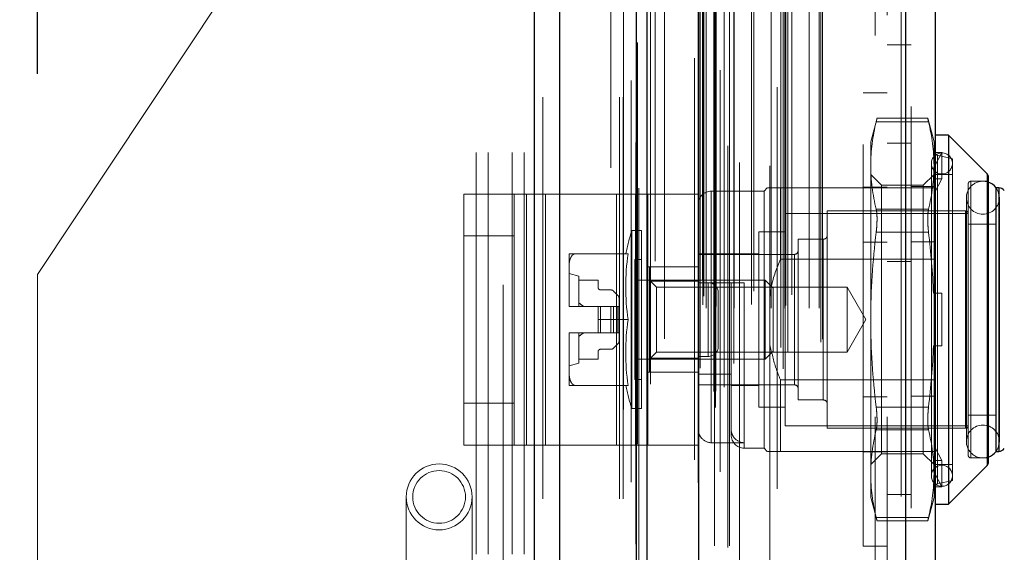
# Model space of a CAD drawing. Header units: inches. Extents: x 0.2 to 10.8, y 0.2 to 8.2.
# Tile 33 of 112: x 1.84 to 2.086, y 4.756 to 4.889. Entities that reach past the tile are written whole.
import ezdxf

# ---------------------------------------------------------------- set-up
doc = ezdxf.new("R2010")
doc.units = ezdxf.units.IN
doc.header["$MEASUREMENT"] = 0
doc.linetypes.add('HIDDEN', pattern=[0.07500000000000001, 0.05, -0.025])
doc.layers.add('DIMENSIONS', color=140, linetype='Continuous')
doc.styles.add('SLDTEXTSTYLE0', font='TXT', dxfattribs={"width": 0.7})
doc.dimstyles.new('SLDDIMSTYLE1', dxfattribs={"dimtxt": 0.0849609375, "dimasz": 0.13, "dimexe": 0, "dimexo": 0.0625, "dimgap": 0.021240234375, "dimtad": 0, "dimtih": 1, "dimtoh": 1, "dimlfac": 12, "dimrnd": 1e-09, "dimzin": 12, "dimdsep": 46, "dimtxsty": 'SLDTEXTSTYLE0', "dimsah": 1, "dimcen": 0.09, "dimadec": 0, "dimazin": 3, "dimtfac": 1, "dimtmove": 0, "dimatfit": 0, "dimfxl": 0, "dimfrac": 2, "dimtolj": 1, "dimtzin": 12, "dimarcsym": 0})

# ---------------------------------------------------------------- blocks, each defined once
blk = doc.blocks.new('_D_7')
at = {"layer": 'DIMENSIONS'}
for p, q in [((1.844839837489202, 4.875589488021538), (1.844839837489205, 5.644236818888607)), ((1.99667317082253, 5.15516240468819), (1.996673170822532, 5.644236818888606)), ((1.013350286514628, 5.519236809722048), (0.9848201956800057, 5.519236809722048)), ((0.9848201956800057, 5.519236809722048), (0.9848201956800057, 5.384205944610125)), ((1.265819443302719, 5.519236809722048), (1.294349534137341, 5.519236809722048)), ((1.294349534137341, 5.519236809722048), (1.294349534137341, 5.384205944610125)), ((1.844839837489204, 5.519236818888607), (1.380952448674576, 5.519236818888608)), ((1.996673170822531, 5.519236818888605), (2.246673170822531, 5.519236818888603)), ((0.9848201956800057, 5.384205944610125), (1.013350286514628, 5.384205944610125)), ((1.294349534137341, 5.384205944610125), (1.265819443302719, 5.384205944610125))]:
    blk.add_line(p, q, dxfattribs=at)
for points in [[(1.844839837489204, 5.519236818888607), (1.714839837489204, 5.539236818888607), (1.714839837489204, 5.499236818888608)], [(1.996673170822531, 5.519236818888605), (2.126673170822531, 5.499236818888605), (2.126673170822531, 5.539236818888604)]]:
    blk.add_solid(points, dxfattribs=at)
at = {"layer": 'DIMENSIONS', "char_height": 0.08333333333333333, "attachment_point": 1, "style": 'SLDTEXTSTYLE0'}
for s, insert in [('1.82', (1.013350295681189, 5.645679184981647)), ('46.3', (1.013350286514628, 5.491628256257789))]:
    blk.add_mtext(s, dxfattribs=dict(at, insert=insert))

msp = doc.modelspace()

# ---------------------------------------------------------------- linework, layer by layer
at = {"color": 7, "linetype": 'Continuous', "lineweight": 25}
for p, q in [((1.968597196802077, 3.169745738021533), (1.968597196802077, 5.115575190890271)), ((1.974961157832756, 3.169745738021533), (1.974961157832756, 5.114394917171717)), ((1.994037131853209, 3.169745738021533), (1.994037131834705, 5.105421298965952)), ((1.99667317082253, 3.169745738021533), (1.99667317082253, 5.105162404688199)), ((2.00947621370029, 5.079458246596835), (2.00947621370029, 3.19585015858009)), ((2.06099715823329, 5.070373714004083), (2.060997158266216, 3.204934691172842)), ((2.068434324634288, 5.067428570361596), (2.068434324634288, 3.207879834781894)), ((2.071715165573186, 4.860324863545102), (2.068434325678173, 4.860324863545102)), ((2.081365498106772, 4.850674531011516), (2.071715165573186, 4.860324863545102)), ((2.071715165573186, 4.860324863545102), (2.071715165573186, 4.768461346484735)), ((2.081365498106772, 4.850674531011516), (2.081365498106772, 4.778111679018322)), ((2.081557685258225, 4.850210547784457), (2.081557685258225, 4.778575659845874)), ((2.083526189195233, 4.84720150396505), (2.083526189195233, 4.781584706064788)), ((2.084266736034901, 4.84720150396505), (2.083555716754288, 4.84720150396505)), ((2.084266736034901, 4.84720150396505), (2.084266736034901, 4.781584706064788)), ((2.083555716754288, 4.781584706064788), (2.084266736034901, 4.781584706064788)), ((2.071715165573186, 4.768461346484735), (2.081365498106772, 4.778111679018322)), ((2.068434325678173, 4.768461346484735), (2.071715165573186, 4.768461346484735))]:
    msp.add_line(p, q, dxfattribs=at)
at = {"color": 7, "linetype": 'HIDDEN', "lineweight": 18}
for p, q in [((1.968597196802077, 5.115575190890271), (1.968597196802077, 3.169745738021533)), ((1.968597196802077, 5.115575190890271), (1.968597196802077, 3.169745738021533)), ((1.968597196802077, 3.169745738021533), (1.968597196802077, 5.115575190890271)), ((1.970718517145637, 3.169745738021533), (1.970718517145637, 5.114394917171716)), ((1.970718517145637, 3.169745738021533), (1.970718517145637, 5.114394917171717)), ((1.974961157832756, 3.169745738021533), (1.974961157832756, 5.114394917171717)), ((1.989794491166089, 3.169745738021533), (1.989794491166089, 5.105421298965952)), ((1.989794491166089, 3.169745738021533), (1.989794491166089, 5.105421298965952)), ((1.99067317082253, 3.169745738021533), (1.99067317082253, 5.105162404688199)), ((1.994037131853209, 3.169745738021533), (1.994037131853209, 5.105421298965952)), ((1.994291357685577, 3.183379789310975), (1.994291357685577, 5.091928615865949)), ((2.013701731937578, 3.192516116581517), (2.013701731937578, 5.082792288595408)), ((2.013701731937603, 3.192516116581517), (2.013701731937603, 5.082792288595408)), ((2.008434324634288, 5.079458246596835), (2.008434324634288, 3.19585015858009)), ((2.013276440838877, 3.196520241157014), (2.013276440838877, 5.078788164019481)), ((2.013786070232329, 3.196610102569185), (2.013786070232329, 5.078698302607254)), ((2.015839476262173, 3.197584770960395), (2.015839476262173, 5.07772363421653)), ((1.997546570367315, 3.198338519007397), (1.997546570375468, 5.076974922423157)), ((1.997546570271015, 3.198346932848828), (1.997546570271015, 5.076973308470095)), ((2.014847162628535, 5.076477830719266), (2.014847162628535, 3.198801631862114)), ((2.009373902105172, 5.073764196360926), (2.009373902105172, 3.201544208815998)), ((2.00940072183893, 3.20133449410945), (2.009400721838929, 5.073973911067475)), ((2.009852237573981, 3.202298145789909), (2.009852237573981, 5.073010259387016)), ((2.009852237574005, 3.202298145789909), (2.009852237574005, 5.073010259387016)), ((2.030514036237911, 3.202148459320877), (2.030514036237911, 5.073159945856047)), ((2.01587049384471, 3.205131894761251), (2.01587049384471, 5.070176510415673)), ((2.018237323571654, 3.203489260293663), (2.018237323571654, 5.071821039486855)), ((2.029082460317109, 5.07223584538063), (2.029082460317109, 3.20307667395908)), ((2.059955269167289, 5.070373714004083), (2.059955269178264, 3.204934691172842)), ((2.059955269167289, 3.20493469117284), (2.059955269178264, 5.070373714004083)), ((2.06099715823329, 3.20493469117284), (2.060997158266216, 5.070373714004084)), ((2.029929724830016, 3.207450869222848), (2.029929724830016, 5.067857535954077)), ((2.031694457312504, 3.206181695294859), (2.031694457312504, 5.069130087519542)), ((2.000983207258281, 3.209611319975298), (2.000983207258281, 5.065672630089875)), ((2.039946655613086, 3.208753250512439), (2.039946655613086, 5.066555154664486)), ((2.040379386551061, 3.209483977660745), (2.040379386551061, 5.065824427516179)), ((2.062434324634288, 5.067428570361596), (2.062434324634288, 3.207879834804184)), ((2.01136622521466, 3.217201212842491), (2.01136622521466, 5.058107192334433)), ((2.011366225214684, 3.217201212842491), (2.011366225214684, 5.058107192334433)), ((2.013439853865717, 5.058107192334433), (2.013439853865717, 3.217201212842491)), ((2.013439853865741, 3.217201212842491), (2.013439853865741, 5.058107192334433)), ((2.017189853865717, 3.217201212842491), (2.017189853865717, 5.058107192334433)), ((2.017189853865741, 5.058107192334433), (2.017189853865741, 3.217201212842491)), ((2.018363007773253, 3.217201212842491), (2.018363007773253, 5.058107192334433)), ((2.027533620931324, 3.217201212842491), (2.027533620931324, 5.058107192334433)), ((2.030978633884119, 3.217201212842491), (2.030978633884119, 5.058107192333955)), ((2.037013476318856, 3.217201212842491), (2.037013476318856, 5.058107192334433)), ((2.039546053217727, 3.217201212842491), (2.039546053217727, 5.058107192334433)), ((2.039546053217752, 3.217201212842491), (2.039546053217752, 5.058107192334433)), ((2.010523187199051, 3.2180345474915), (2.010523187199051, 5.057273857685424)), ((2.010523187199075, 3.2180345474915), (2.010523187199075, 5.057273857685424)), ((2.013856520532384, 3.217617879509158), (2.013856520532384, 5.057690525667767)), ((2.01677318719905, 5.057690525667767), (2.01677318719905, 3.217617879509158)), ((2.022661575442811, 3.218117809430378), (2.022661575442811, 5.057232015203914)), ((2.031190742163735, 3.217865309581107), (2.031190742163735, 5.057446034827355)), ((2.010767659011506, 3.220195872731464), (2.010767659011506, 5.05511253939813)), ((2.01965391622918, 5.053541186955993), (2.01965391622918, 3.221752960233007)), ((2.023208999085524, 3.221496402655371), (2.023208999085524, 5.053812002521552)), ((2.023208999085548, 3.221496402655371), (2.023208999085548, 5.053812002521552)), ((2.032705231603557, 3.220567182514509), (2.032705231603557, 5.054741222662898)), ((2.010452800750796, 3.224114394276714), (2.010452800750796, 5.051194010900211)), ((2.01045280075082, 3.224114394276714), (2.01045280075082, 5.051194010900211)), ((2.027264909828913, 5.052711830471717), (2.027264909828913, 3.222597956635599)), ((2.009905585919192, 3.224887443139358), (2.009905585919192, 5.050420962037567)), ((2.009905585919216, 3.224887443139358), (2.009905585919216, 5.050420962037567)), ((1.994579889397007, 5.047109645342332), (1.994579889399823, 3.228212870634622)), ((1.998713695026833, 3.228977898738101), (1.998713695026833, 5.046330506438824)), ((1.960839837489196, 5.023079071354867), (1.960839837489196, 4.705870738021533)), ((1.98767317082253, 3.252162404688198), (1.98767317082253, 5.023079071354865)), ((1.98767317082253, 3.252162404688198), (1.98767317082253, 5.023079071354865)), ((1.98767317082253, 3.2521624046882), (1.98767317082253, 5.023079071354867)), ((1.98767317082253, 3.2521624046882), (1.98767317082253, 5.023079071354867)), ((2.053434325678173, 3.290195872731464), (2.053434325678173, 4.985112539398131)), ((2.053434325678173, 3.290195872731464), (2.053434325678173, 4.985112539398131)), ((2.053434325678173, 4.985112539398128), (2.053434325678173, 3.290195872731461)), ((2.053434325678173, 4.985112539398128), (2.053434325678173, 3.290195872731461)), ((2.056434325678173, 3.290195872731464), (2.056434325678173, 4.985112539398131)), ((1.899464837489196, 4.907829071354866), (1.844839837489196, 4.825589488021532)), ((1.954089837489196, 4.355995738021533), (1.954089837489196, 4.907829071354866)), ((1.954089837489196, 4.355995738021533), (1.954089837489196, 4.907829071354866)), ((1.957089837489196, 4.355995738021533), (1.957089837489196, 4.907829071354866)), ((1.963089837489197, 4.355995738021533), (1.963089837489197, 4.907829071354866)), ((1.966089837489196, 4.355995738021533), (1.966089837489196, 4.907829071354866)), ((1.966089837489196, 4.355995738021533), (1.966089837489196, 4.907829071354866)), ((2.056434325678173, 4.882793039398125), (2.062434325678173, 4.882793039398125)), ((2.050434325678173, 4.757976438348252), (2.050434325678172, 4.870809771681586)), ((2.056434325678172, 4.870809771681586), (2.050434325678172, 4.870809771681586)), ((2.053922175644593, 4.864521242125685), (2.052358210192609, 4.858684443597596)), ((2.066562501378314, 4.864521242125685), (2.053901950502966, 4.864521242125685)), ((2.068106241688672, 4.858684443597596), (2.066542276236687, 4.864521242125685)), ((2.066748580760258, 4.86364214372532), (2.053715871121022, 4.86364214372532)), ((2.066748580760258, 4.86364214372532), (2.053715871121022, 4.86364214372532)), ((2.052358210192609, 4.858684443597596), (2.052358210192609, 4.852750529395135)), ((2.062434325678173, 4.858320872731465), (2.056434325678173, 4.858320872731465)), ((2.068106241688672, 4.858684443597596), (2.068106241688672, 4.852750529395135)), ((2.067976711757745, 4.856031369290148), (2.068106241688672, 4.855608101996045)), ((2.070074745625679, 4.856031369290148), (2.067976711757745, 4.856031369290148)), ((2.068106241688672, 4.852338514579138), (2.070074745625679, 4.856031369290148)), ((2.07269941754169, 4.854419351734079), (2.068942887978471, 4.855286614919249)), ((2.068942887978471, 4.773499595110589), (2.068942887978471, 4.855139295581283)), ((2.070074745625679, 4.849469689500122), (2.070074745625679, 4.856031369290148)), ((2.07269941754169, 4.854419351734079), (2.07269941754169, 4.774366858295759)), ((2.052358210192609, 4.852750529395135), (2.052358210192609, 4.814393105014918)), ((2.067450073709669, 4.853271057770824), (2.067450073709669, 4.775515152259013)), ((2.068106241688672, 4.852750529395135), (2.068106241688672, 4.820954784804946)), ((2.055022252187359, 4.847818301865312), (2.052358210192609, 4.850482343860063)), ((2.068106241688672, 4.850482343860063), (2.065442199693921, 4.847818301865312)), ((2.07269941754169, 4.850482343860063), (2.068434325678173, 4.850482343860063)), ((2.081365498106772, 4.778111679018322), (2.081365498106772, 4.850674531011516)), ((2.026603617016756, 4.84720150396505), (2.025783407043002, 4.846381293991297)), ((2.029884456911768, 4.84720150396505), (2.029884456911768, 4.829427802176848)), ((2.029884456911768, 4.84720150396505), (2.068434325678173, 4.84720150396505)), ((2.050434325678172, 4.847351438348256), (2.056434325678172, 4.847351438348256)), ((2.055022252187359, 4.847818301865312), (2.055022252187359, 4.780967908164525)), ((2.065442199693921, 4.847818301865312), (2.055022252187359, 4.847818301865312)), ((2.062434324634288, 4.847501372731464), (2.068434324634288, 4.847501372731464)), ((2.065442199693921, 4.847818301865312), (2.065442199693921, 4.780967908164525)), ((2.070074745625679, 4.849469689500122), (2.067976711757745, 4.849469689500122)), ((2.067976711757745, 4.849469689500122), (2.068106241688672, 4.849046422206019)), ((2.068106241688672, 4.845776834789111), (2.070074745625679, 4.849469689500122)), ((2.076636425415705, 4.848185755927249), (2.076636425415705, 4.780600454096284)), ((2.077292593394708, 4.779944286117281), (2.077292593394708, 4.848841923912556)), ((2.081557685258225, 4.848841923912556), (2.077292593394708, 4.848841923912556)), ((2.083555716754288, 4.84720150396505), (2.083526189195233, 4.84720150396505)), ((2.084266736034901, 4.781584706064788), (2.084266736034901, 4.84720150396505)), ((1.951045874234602, 4.783144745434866), (1.951045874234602, 4.845644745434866)), ((1.951045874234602, 4.845644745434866), (1.966672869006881, 4.845644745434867)), ((1.963545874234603, 4.783144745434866), (1.963545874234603, 4.845644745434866)), ((1.966672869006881, 4.783144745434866), (1.966672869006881, 4.845644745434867)), ((1.966672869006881, 4.845644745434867), (1.989065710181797, 4.845644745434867)), ((1.971359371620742, 4.783144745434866), (1.971359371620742, 4.845644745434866)), ((1.989065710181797, 4.783144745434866), (1.989065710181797, 4.845644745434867)), ((1.989065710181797, 4.845644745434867), (1.996879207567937, 4.845644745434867)), ((1.993752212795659, 4.783144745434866), (1.993752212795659, 4.845644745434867)), ((1.996879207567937, 4.845644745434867), (1.996879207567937, 4.783144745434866)), ((2.009379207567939, 4.845644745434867), (1.996879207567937, 4.845644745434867)), ((2.009379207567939, 4.845644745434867), (2.009379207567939, 4.783144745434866)), ((2.025783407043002, 4.846381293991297), (2.012660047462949, 4.846381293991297)), ((2.012660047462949, 4.783752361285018), (2.012660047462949, 4.846230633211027)), ((2.025783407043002, 4.846381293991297), (2.025783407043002, 4.782404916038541)), ((2.076173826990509, 4.84474087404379), (2.076173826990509, 4.784045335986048)), ((2.084375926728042, 4.784045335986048), (2.084375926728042, 4.84474087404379)), ((2.031032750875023, 4.840803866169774), (2.031032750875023, 4.787982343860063)), ((2.076636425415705, 4.840803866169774), (2.031032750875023, 4.840803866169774)), ((2.041531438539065, 4.841460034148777), (2.041531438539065, 4.787326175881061)), ((2.075980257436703, 4.841460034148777), (2.041531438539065, 4.841460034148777)), ((2.066748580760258, 4.84185891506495), (2.053715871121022, 4.84185891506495)), ((2.066748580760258, 4.84185891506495), (2.053715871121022, 4.84185891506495)), ((2.075980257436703, 4.787326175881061), (2.075980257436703, 4.841460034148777)), ((2.083526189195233, 4.838179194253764), (2.076636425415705, 4.838179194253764)), ((1.963545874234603, 4.835228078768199), (1.951045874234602, 4.835228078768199)), ((1.992829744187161, 4.836538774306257), (1.992829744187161, 4.79224743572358)), ((1.99527159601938, 4.836538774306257), (1.992829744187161, 4.836538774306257)), ((1.99527159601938, 4.836538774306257), (1.99527159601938, 4.79224743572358)), ((2.024471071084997, 4.836210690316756), (2.024471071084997, 4.792575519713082)), ((2.031032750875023, 4.836210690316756), (2.024471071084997, 4.836210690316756)), ((2.066748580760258, 4.836176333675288), (2.053715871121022, 4.836176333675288)), ((2.066748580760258, 4.836176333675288), (2.053715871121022, 4.836176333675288)), ((2.034313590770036, 4.834406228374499), (2.034313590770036, 4.794379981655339)), ((2.040547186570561, 4.834406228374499), (2.034313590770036, 4.834406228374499)), ((2.040547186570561, 4.794379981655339), (2.040547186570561, 4.834406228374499)), ((2.050434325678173, 4.833642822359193), (2.056434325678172, 4.833642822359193)), ((2.062434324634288, 4.833792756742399), (2.068434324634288, 4.833792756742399)), ((1.977226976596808, 4.830797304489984), (1.977226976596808, 4.82736127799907)), ((1.991940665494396, 4.830797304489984), (1.97880392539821, 4.830797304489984)), ((2.024471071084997, 4.830797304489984), (2.009379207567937, 4.830797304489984)), ((2.033329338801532, 4.830633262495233), (2.009379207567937, 4.830633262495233)), ((2.033329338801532, 4.798152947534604), (2.033329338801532, 4.830482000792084)), ((1.993631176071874, 4.829320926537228), (1.993631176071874, 4.799465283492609)), ((1.99527159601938, 4.829320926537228), (1.993631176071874, 4.829320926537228)), ((2.009379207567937, 4.827519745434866), (1.996879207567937, 4.827519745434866)), ((1.997240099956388, 4.827516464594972), (1.997240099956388, 4.82395972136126)), ((1.997240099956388, 4.827516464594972), (2.009379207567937, 4.827516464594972)), ((2.029884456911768, 4.829427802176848), (2.068434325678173, 4.829427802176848)), ((2.056434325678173, 4.828862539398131), (2.062434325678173, 4.828862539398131)), ((1.844839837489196, 4.7433499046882), (1.844839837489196, 4.825589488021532)), ((1.977226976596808, 4.82736127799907), (1.977226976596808, 4.817829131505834)), ((1.979687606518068, 4.825219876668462), (1.977226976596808, 4.825876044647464)), ((1.979687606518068, 4.825219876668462), (1.979687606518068, 4.817673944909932)), ((1.979687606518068, 4.824235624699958), (1.984444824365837, 4.824235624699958)), ((1.984444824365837, 4.824235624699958), (1.984444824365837, 4.822431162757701)), ((2.026067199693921, 4.824235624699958), (1.993631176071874, 4.824235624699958)), ((1.999016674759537, 4.822459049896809), (1.997240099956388, 4.824235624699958)), ((1.997240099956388, 4.82395972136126), (2.009379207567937, 4.82395972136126)), ((1.997240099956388, 4.82395972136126), (1.997240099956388, 4.804826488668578)), ((2.009379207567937, 4.823579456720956), (2.017581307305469, 4.823579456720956)), ((2.011879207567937, 4.823561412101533), (2.009379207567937, 4.823561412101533)), ((2.011879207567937, 4.8052280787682), (2.011879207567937, 4.823561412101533)), ((2.011879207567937, 4.823561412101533), (2.011879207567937, 4.8052280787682)), ((2.017581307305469, 4.800802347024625), (2.017581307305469, 4.823579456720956)), ((2.020862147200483, 4.823579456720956), (2.020862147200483, 4.782550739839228)), ((2.026067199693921, 4.824235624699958), (2.026067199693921, 4.80455058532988)), ((2.028079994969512, 4.822222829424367), (2.026067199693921, 4.824235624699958)), ((1.985100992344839, 4.821774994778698), (1.987646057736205, 4.821774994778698)), ((1.98834202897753, 4.82148671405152), (1.989405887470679, 4.820422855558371)), ((1.999016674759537, 4.822459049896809), (1.999016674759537, 4.806327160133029)), ((2.046449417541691, 4.822459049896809), (1.999016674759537, 4.822459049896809)), ((2.014379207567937, 4.8077280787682), (2.014379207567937, 4.821061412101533)), ((2.028079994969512, 4.822222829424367), (2.028079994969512, 4.80656338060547)), ((2.046449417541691, 4.822459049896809), (2.046449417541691, 4.806327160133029)), ((2.051106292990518, 4.814393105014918), (2.046449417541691, 4.822459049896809)), ((2.067976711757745, 4.820954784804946), (2.070074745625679, 4.820954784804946)), ((2.068106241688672, 4.807831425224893), (2.068106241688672, 4.820954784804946)), ((2.070074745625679, 4.807831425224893), (2.070074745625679, 4.820954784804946)), ((1.977226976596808, 4.817829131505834), (1.977226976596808, 4.817673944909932)), ((1.977226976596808, 4.817673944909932), (1.977227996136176, 4.817673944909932)), ((1.977227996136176, 4.817673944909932), (1.984444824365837, 4.817673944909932)), ((1.984444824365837, 4.817673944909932), (1.984444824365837, 4.814393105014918)), ((1.985100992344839, 4.817673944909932), (1.984444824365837, 4.817673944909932)), ((1.985100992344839, 4.817673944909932), (1.985100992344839, 4.811112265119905)), ((1.987646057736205, 4.817673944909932), (1.985100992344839, 4.817673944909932)), ((1.985100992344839, 4.817673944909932), (1.985100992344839, 4.811112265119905)), ((1.987646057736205, 4.817673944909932), (1.987646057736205, 4.811112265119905)), ((1.98834202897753, 4.817673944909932), (1.987646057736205, 4.817673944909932)), ((1.987646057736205, 4.817673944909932), (1.987646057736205, 4.811112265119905)), ((1.98834202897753, 4.817673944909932), (1.98834202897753, 4.811112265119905)), ((1.989405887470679, 4.817673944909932), (1.98834202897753, 4.817673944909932)), ((1.98834202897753, 4.817673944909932), (1.98834202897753, 4.811112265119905)), ((1.989405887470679, 4.817673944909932), (1.989405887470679, 4.811112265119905)), ((1.989694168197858, 4.817673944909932), (1.989405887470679, 4.817673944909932)), ((1.989405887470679, 4.817673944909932), (1.989405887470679, 4.811112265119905)), ((1.989694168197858, 4.819726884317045), (1.989694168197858, 4.817673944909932)), ((1.989694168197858, 4.817673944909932), (1.989694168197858, 4.811112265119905)), ((1.991940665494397, 4.814393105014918), (1.984444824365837, 4.814393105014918)), ((1.984444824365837, 4.811112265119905), (1.984444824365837, 4.814393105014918)), ((2.046449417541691, 4.806327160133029), (2.051106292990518, 4.814393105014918)), ((2.052358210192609, 4.814393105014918), (2.052358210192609, 4.776035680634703)), ((1.977226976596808, 4.811112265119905), (1.977226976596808, 4.810957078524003)), ((1.977226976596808, 4.811112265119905), (1.977227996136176, 4.811112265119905)), ((1.977226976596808, 4.810957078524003), (1.977226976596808, 4.801424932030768)), ((1.977227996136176, 4.811112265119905), (1.984444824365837, 4.811112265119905)), ((1.979687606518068, 4.811112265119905), (1.979687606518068, 4.803566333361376)), ((1.985100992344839, 4.811112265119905), (1.984444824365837, 4.811112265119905)), ((1.987646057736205, 4.811112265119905), (1.985100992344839, 4.811112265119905)), ((1.98834202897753, 4.811112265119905), (1.987646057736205, 4.811112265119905)), ((1.989405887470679, 4.811112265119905), (1.98834202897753, 4.811112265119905)), ((1.989694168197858, 4.811112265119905), (1.989405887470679, 4.811112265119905)), ((1.989694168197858, 4.811112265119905), (1.989694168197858, 4.809059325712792)), ((1.989405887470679, 4.808363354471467), (1.98834202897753, 4.807299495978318)), ((2.067976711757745, 4.807831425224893), (2.070074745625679, 4.807831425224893)), ((2.068106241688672, 4.807831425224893), (2.068106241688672, 4.776035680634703)), ((1.984444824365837, 4.806355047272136), (1.984444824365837, 4.80455058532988)), ((1.987646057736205, 4.80701121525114), (1.985100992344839, 4.80701121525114)), ((1.997240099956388, 4.80455058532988), (1.999016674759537, 4.806327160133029)), ((1.999016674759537, 4.806327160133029), (2.046449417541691, 4.806327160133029)), ((2.026067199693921, 4.80455058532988), (2.028079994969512, 4.80656338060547)), ((1.977226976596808, 4.802910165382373), (1.979687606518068, 4.803566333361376)), ((1.984444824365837, 4.80455058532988), (1.979687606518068, 4.80455058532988)), ((1.993631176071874, 4.80455058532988), (2.026067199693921, 4.80455058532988)), ((1.997240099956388, 4.804826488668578), (1.997240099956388, 4.801269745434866)), ((1.997240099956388, 4.804826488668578), (2.009379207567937, 4.804826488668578)), ((2.011879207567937, 4.8052280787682), (2.009379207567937, 4.8052280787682)), ((1.977226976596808, 4.801424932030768), (1.977226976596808, 4.797988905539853)), ((2.009379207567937, 4.801269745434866), (1.996879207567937, 4.801269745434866)), ((2.009379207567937, 4.800802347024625), (2.017581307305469, 4.800802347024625)), ((2.017581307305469, 4.800802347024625), (2.017581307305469, 4.787195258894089)), ((1.993631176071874, 4.799465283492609), (1.99527159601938, 4.799465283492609)), ((2.009379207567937, 4.798152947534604), (2.033329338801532, 4.798152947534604)), ((2.029884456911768, 4.79935840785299), (2.029884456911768, 4.781584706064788)), ((2.029884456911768, 4.79935840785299), (2.068434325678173, 4.79935840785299)), ((1.991940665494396, 4.797988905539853), (1.978803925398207, 4.797988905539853)), ((2.017581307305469, 4.797988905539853), (2.024471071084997, 4.797988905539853)), ((1.963545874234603, 4.793561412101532), (1.951045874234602, 4.793561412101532)), ((2.034313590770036, 4.794379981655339), (2.040547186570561, 4.794379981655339)), ((2.050434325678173, 4.795143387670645), (2.056434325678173, 4.795143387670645)), ((2.062434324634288, 4.795293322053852), (2.068434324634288, 4.795293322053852)), ((1.992829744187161, 4.79224743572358), (1.99527159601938, 4.79224743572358)), ((2.024471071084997, 4.792575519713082), (2.031032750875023, 4.792575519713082)), ((2.066748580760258, 4.792609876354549), (2.053715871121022, 4.792609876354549)), ((2.066748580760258, 4.792609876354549), (2.053715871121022, 4.79260987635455)), ((2.076636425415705, 4.790607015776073), (2.083526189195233, 4.790607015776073)), ((2.017581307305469, 4.787195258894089), (2.017581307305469, 4.785685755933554)), ((2.031032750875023, 4.787982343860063), (2.076636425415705, 4.787982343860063)), ((2.041531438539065, 4.787326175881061), (2.075980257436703, 4.787326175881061)), ((2.066748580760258, 4.786927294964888), (2.053715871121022, 4.786927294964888)), ((2.066748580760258, 4.786927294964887), (2.053715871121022, 4.786927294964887)), ((2.012660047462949, 4.783752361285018), (2.020862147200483, 4.783752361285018)), ((1.951045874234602, 4.783144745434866), (1.966672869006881, 4.783144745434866)), ((1.966672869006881, 4.783144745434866), (1.989065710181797, 4.783144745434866)), ((1.989065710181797, 4.783144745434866), (1.996879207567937, 4.783144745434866)), ((2.009379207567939, 4.783144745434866), (1.996879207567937, 4.783144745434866)), ((2.020862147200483, 4.782404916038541), (2.025783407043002, 4.782404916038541)), ((2.025783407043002, 4.782404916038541), (2.026603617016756, 4.781584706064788)), ((2.029884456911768, 4.781584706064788), (2.062434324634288, 4.781584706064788)), ((2.050434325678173, 4.781434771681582), (2.056434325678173, 4.781434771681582)), ((2.052358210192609, 4.778303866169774), (2.055022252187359, 4.780967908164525)), ((2.055022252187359, 4.780967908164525), (2.065442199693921, 4.780967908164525)), ((2.062434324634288, 4.781584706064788), (2.068434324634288, 4.781584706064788)), ((2.065442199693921, 4.780967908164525), (2.068106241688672, 4.778303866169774)), ((2.070074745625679, 4.779316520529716), (2.068106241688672, 4.783009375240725)), ((2.083526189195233, 4.781584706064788), (2.083555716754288, 4.781584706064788)), ((2.067976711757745, 4.779316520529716), (2.068106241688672, 4.779739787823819)), ((2.067976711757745, 4.779316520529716), (2.070074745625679, 4.779316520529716)), ((2.070074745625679, 4.779316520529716), (2.070074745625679, 4.772754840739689)), ((2.077292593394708, 4.779944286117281), (2.081557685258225, 4.779944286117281)), ((2.052358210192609, 4.776035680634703), (2.052358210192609, 4.770101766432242)), ((2.070074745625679, 4.772754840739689), (2.068106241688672, 4.7764476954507)), ((2.068106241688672, 4.776035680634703), (2.068106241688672, 4.770101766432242)), ((2.068434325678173, 4.778303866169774), (2.07269941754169, 4.778303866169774)), ((2.068942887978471, 4.773499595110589), (2.07269941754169, 4.774366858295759)), ((2.067976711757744, 4.772754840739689), (2.068106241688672, 4.773178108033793)), ((2.067976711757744, 4.772754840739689), (2.070074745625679, 4.772754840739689)), ((1.936683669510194, 4.77025426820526), (1.936683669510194, 4.753850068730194)), ((1.953087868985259, 4.753850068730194), (1.953087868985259, 4.77025426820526)), ((2.052358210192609, 4.770101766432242), (2.053922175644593, 4.764264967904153)), ((2.056434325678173, 4.770820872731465), (2.062434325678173, 4.770820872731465)), ((2.066542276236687, 4.764264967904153), (2.068106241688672, 4.770101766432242)), ((2.066748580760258, 4.765144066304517), (2.053715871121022, 4.765144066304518)), ((2.066748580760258, 4.765144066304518), (2.053715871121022, 4.765144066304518)), ((2.053901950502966, 4.764264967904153), (2.066562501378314, 4.764264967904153)), ((2.050434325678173, 4.757976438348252), (2.056434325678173, 4.757976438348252))]:
    msp.add_line(p, q, dxfattribs=at)
at = {"color": 7, "linetype": 'HIDDEN', "lineweight": 18, "flags": 128}
for points in [[(1.990784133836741, 5.091985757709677), (1.990783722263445, 4.152750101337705), (1.990784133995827, 3.183322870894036)], [(1.992683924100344, 5.073944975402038), (1.992683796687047, 4.152750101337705), (1.99268392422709, 3.201365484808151)], [(2.000983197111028, 3.209612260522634), (2.000982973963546, 4.060416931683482), (2.000983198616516, 5.065696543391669)], [(1.993854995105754, 5.058488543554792), (1.993854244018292, 4.152750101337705), (1.99385499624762, 3.2168373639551)], [(1.99385499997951, 5.058487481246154), (1.993854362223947, 4.176266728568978), (1.99385500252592, 3.216820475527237)], [(2.000971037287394, 3.218524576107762), (2.000971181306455, 4.122540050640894), (2.000971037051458, 5.056782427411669)], [(2.084375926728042, 4.84474087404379), (2.084063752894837, 4.84631027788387), (2.083555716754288, 4.84720150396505)], [(2.083555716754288, 4.781584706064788), (2.084063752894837, 4.782475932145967), (2.084375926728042, 4.784045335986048)]]:
    msp.add_lwpolyline(points, dxfattribs=at)
at = {"color": 7, "linetype": 'HIDDEN', "lineweight": 18}
for radius in [0.00820209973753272, 0.006561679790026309]:
    msp.add_circle((1.944885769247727, 4.77025426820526), radius, dxfattribs=at)
for centre, radius, start, end in [((2.070074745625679, 4.853271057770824), 0.00262467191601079, 0, 180), ((2.069090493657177, 4.855925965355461), 0.0006561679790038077, 180, 256.9999999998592), ((2.070074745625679, 4.853271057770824), 0.00262467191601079, 180, 0), ((2.080274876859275, 4.84474087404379), 0.004101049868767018, 71.77194722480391, 180), ((2.077292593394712, 4.84818575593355), 0.0006561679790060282, 90.00000000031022, 179.9999999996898), ((2.01266004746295, 4.843100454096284), 0.003280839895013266, 90.00000000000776, 180), ((2.080274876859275, 4.84474087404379), 0.00410104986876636, 180, 0), ((2.075980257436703, 4.840803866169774), 0.0006561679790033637, 0, 90), ((2.066413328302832, 4.814393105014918), 0.07684383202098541, 163.2503397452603, 167.6739543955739), ((2.040547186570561, 4.835390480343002), 0.0009842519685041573, 270.0000000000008, 5.170309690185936e-11), ((2.047732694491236, 4.822595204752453), 0.0563917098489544, 171.6367379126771, 188.3632620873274), ((2.033329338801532, 4.831617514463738), 0.0009842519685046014, 270.0000000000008, 0), ((2.011879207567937, 4.821061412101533), 0.002500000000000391, 0, 90), ((1.985100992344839, 4.822431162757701), 0.0006561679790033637, 180, 270.0000000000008), ((1.987646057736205, 4.820790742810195), 0.0009842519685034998, 45, 90), ((1.988709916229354, 4.819726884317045), 0.000984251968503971, 0, 45.0000000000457), ((1.988849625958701, 4.817827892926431), 0.01162264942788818, 179.9938942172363, 180.7589344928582), ((1.988849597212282, 4.817827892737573), 0.01162262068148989, 179.9938932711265, 180.7589354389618), ((2.047732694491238, 4.806191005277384), 0.05639170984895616, 171.6367379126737, 188.3632620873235), ((1.988849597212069, 4.810958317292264), 0.01162262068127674, 179.2410645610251, 180.0061067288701), ((1.988849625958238, 4.810958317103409), 0.011622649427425, 179.2410655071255, 180.0061057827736), ((1.988709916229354, 4.809059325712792), 0.0009842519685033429, 314.9999999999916, 0), ((1.985100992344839, 4.806355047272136), 0.0006561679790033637, 90, 180), ((1.987646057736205, 4.807995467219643), 0.0009842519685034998, 270.0000000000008, 315.0000000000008), ((2.011879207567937, 4.8077280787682), 0.002500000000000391, 270.0000000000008, 0), ((2.033329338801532, 4.7971686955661), 0.0009842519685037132, 0, 90), ((2.066413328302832, 4.814393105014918), 0.07684383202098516, 192.3260456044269, 196.7496602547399), ((2.040547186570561, 4.793395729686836), 0.0009842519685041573, 359.9999999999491, 90), ((2.075980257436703, 4.787982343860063), 0.0006561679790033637, 270.0000000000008, 0), ((2.080274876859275, 4.784045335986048), 0.00410104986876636, 0, 180), ((2.020862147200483, 4.785685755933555), 0.003280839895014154, 180.0000000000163, 270.0000000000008), ((2.080274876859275, 4.784045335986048), 0.004101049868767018, 180, 288.2280527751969), ((2.077292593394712, 4.780600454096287), 0.0006561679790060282, 180.000000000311, 269.9999999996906), ((2.070074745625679, 4.775515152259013), 0.00262467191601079, 0, 180), ((2.070074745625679, 4.775515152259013), 0.00262467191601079, 180, 0), ((2.069090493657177, 4.772860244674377), 0.0006561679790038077, 103.0000000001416, 180)]:
    msp.add_arc(centre, radius, start, end, dxfattribs=at)
at = {"color": 7, "linetype": 'Continuous', "lineweight": 25}
for centre, radius, start, end in [((2.080901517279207, 4.850210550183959), 0.0006561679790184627, 4.653278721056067e-10, 44.99999999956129), ((2.080274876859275, 4.84474087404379), 0.004101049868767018, 36.86989764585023, 71.77194722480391), ((2.084266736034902, 4.845561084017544), 0.001640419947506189, 34.84990457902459, 90.00000000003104), ((2.080274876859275, 4.784045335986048), 0.004101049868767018, 288.2280527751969, 323.1301023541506), ((2.084266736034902, 4.783225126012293), 0.001640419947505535, 269.9999999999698, 325.1500954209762), ((2.080901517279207, 4.778575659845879), 0.0006561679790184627, 315.0000000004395, 359.9999999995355)]:
    msp.add_arc(centre, radius, start, end, dxfattribs=at)
at = {"color": 7, "linetype": 'HIDDEN', "lineweight": 18}
for points, knots in [([(2.053901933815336, 4.864434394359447), (2.05390692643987, 4.864455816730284), (2.053923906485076, 4.864528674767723), (2.053825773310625, 4.864107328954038), (2.053730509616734, 4.863704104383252), (2.053715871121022, 4.86364214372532)], [0, 0, 0, 0, 0.2606228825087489, 0.8863851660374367, 1, 1, 1, 1]), ([(2.066748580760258, 4.86364214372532), (2.066672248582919, 4.863967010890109), (2.066551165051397, 4.864482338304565), (2.066559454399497, 4.864447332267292), (2.066562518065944, 4.864434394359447)], [0, 0, 0, 0, 0.6304092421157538, 1, 1, 1, 1]), ([(2.029884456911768, 4.84720150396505), (2.029081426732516, 4.84720150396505), (2.027450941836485, 4.84720150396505), (2.026448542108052, 4.84720150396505), (2.026667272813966, 4.84720150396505), (2.026696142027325, 4.84720150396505)], [0, 0, 0, 0, 0.457227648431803, 0.928362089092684, 1, 1, 1, 1]), ([(2.053715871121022, 4.84185891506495), (2.053783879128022, 4.841571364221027), (2.053834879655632, 4.841224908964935), (2.053904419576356, 4.840415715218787), (2.053922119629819, 4.839954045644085), (2.053922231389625, 4.838965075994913), (2.053904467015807, 4.838424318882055), (2.053835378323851, 4.837322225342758), (2.053783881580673, 4.83675145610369), (2.053715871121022, 4.836176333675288)], [0, 0, 0, 0, 0.25, 0.25, 0.5, 0.5, 0.75, 0.75, 1, 1, 1, 1]), ([(2.066748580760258, 4.836176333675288), (2.066680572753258, 4.836751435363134), (2.066629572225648, 4.837315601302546), (2.066560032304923, 4.838422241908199), (2.066542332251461, 4.83896006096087), (2.066542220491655, 4.839949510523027), (2.066559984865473, 4.840413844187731), (2.066629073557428, 4.841220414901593), (2.066680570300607, 4.841571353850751), (2.066748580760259, 4.84185891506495)], [0, 0, 0, 0, 0.25, 0.25, 0.5, 0.5, 0.75, 0.75, 1, 1, 1, 1]), ([(1.97880392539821, 4.830797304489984), (1.978609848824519, 4.830784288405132), (1.978429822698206, 4.830710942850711), (1.978127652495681, 4.830506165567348), (1.978003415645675, 4.830376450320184), (1.977691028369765, 4.829958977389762), (1.977559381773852, 4.829644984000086), (1.977272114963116, 4.828683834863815), (1.977226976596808, 4.828022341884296), (1.977226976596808, 4.82736127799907)], [0, 0, 0, 0, 0.1249999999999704, 0.1249999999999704, 0.2499999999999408, 0.2499999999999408, 0.4999999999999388, 0.4999999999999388, 1, 1, 1, 1]), ([(1.977226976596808, 4.830797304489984), (1.977226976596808, 4.830797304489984), (1.977272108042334, 4.830797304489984), (1.977559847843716, 4.830797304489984), (1.977693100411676, 4.830797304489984), (1.978002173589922, 4.830797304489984), (1.978126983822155, 4.830797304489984), (1.978429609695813, 4.830797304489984), (1.978609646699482, 4.830797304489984), (1.97880392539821, 4.830797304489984)], [0, 0, 0, 0, 0.5000000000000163, 0.5000000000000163, 0.7500000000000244, 0.7500000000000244, 0.8750000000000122, 0.8750000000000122, 1, 1, 1, 1]), ([(2.029884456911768, 4.829427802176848), (2.028987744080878, 4.827229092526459), (2.027747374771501, 4.824187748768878), (2.027369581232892, 4.820942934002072), (2.027264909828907, 4.820043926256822)], [0, 0, 0, 0, 0.722940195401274, 0.9999999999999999, 0.9999999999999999, 0.9999999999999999, 0.9999999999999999]), ([(2.020862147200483, 4.823579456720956), (2.020417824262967, 4.823579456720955), (2.019981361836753, 4.823579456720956), (2.019177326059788, 4.823579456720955), (2.018811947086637, 4.823579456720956), (2.018214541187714, 4.823579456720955), (2.017977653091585, 4.823579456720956), (2.017662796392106, 4.823579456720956), (2.017581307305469, 4.823579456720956), (2.017581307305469, 4.823579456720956)], [0, 0, 0, 0, 0.25, 0.25, 0.5, 0.5, 0.75, 0.75, 1, 1, 1, 1]), ([(2.027264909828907, 4.808104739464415), (2.027702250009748, 4.806115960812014), (2.028358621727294, 4.803131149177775), (2.029502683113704, 4.800302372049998), (2.029884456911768, 4.79935840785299)], [0, 0, 0, 0, 0.6662995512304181, 1, 1, 1, 1]), ([(1.977226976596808, 4.801424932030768), (1.977226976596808, 4.800763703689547), (1.977272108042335, 4.800101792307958), (1.977559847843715, 4.7991399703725), (1.977693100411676, 4.798824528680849), (1.978002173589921, 4.79841138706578), (1.978126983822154, 4.798280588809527), (1.978429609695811, 4.798075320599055), (1.978609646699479, 4.798001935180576), (1.978803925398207, 4.797988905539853)], [0, 0, 0, 0, 0.4999999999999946, 0.4999999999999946, 0.7500000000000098, 0.7500000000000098, 0.8750000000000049, 0.8750000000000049, 1, 1, 1, 1]), ([(1.978803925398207, 4.797988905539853), (1.978609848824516, 4.797988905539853), (1.978429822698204, 4.797988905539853), (1.97812765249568, 4.797988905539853), (1.978003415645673, 4.797988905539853), (1.977691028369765, 4.797988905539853), (1.977559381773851, 4.797988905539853), (1.977272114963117, 4.797988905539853), (1.977226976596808, 4.797988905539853), (1.977226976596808, 4.797988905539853)], [0, 0, 0, 0, 0.1249999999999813, 0.1249999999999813, 0.2499999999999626, 0.2499999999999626, 0.4999999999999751, 0.4999999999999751, 1, 1, 1, 1]), ([(2.053715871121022, 4.792609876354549), (2.053783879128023, 4.792034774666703), (2.053834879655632, 4.791470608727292), (2.053904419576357, 4.790363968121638), (2.053922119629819, 4.789826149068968), (2.053922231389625, 4.78883669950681), (2.053904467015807, 4.788372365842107), (2.053835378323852, 4.787565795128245), (2.053783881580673, 4.787214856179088), (2.053715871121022, 4.786927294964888)], [0, 0, 0, 0, 0.25, 0.25, 0.5, 0.5, 0.75, 0.75, 1, 1, 1, 1]), ([(2.066748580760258, 4.786927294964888), (2.066680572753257, 4.787214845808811), (2.066629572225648, 4.787561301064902), (2.066560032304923, 4.788370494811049), (2.06654233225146, 4.788832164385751), (2.066542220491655, 4.789821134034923), (2.066559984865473, 4.790361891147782), (2.066629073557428, 4.791463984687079), (2.066680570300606, 4.792034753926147), (2.066748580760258, 4.792609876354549)], [0, 0, 0, 0, 0.25, 0.25, 0.5, 0.5, 0.75, 0.75, 1, 1, 1, 1]), ([(2.009379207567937, 4.787195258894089), (2.009379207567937, 4.786751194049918), (2.009458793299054, 4.786316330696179), (2.009775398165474, 4.785491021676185), (2.01000958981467, 4.785111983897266), (2.010908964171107, 4.784144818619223), (2.011770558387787, 4.783752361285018), (2.012660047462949, 4.783752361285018)], [0, 0, 0, 0, 0.2499999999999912, 0.2499999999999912, 0.4999999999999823, 0.4999999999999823, 1, 1, 1, 1]), ([(2.017581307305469, 4.787195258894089), (2.017581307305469, 4.786751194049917), (2.017660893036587, 4.786316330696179), (2.017977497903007, 4.785491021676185), (2.018211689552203, 4.785111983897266), (2.01911106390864, 4.784144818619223), (2.019972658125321, 4.783752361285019), (2.020862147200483, 4.783752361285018)], [0, 0, 0, 0, 0.2499999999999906, 0.2499999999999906, 0.4999999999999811, 0.4999999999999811, 1, 1, 1, 1]), ([(2.029884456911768, 4.781584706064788), (2.029081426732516, 4.781584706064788), (2.027450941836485, 4.781584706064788), (2.026448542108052, 4.781584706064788), (2.026667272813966, 4.781584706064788), (2.026696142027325, 4.781584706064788)], [0, 0, 0, 0, 0.4572276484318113, 0.9283620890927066, 1, 1, 1, 1]), ([(2.053715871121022, 4.765144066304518), (2.053792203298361, 4.764819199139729), (2.053913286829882, 4.764303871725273), (2.053904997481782, 4.764338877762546), (2.053901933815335, 4.764351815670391)], [0, 0, 0, 0, 0.6304092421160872, 1, 1, 1, 1]), ([(2.066562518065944, 4.764351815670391), (2.06655752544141, 4.764330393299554), (2.066540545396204, 4.764257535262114), (2.066638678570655, 4.764678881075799), (2.066733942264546, 4.765082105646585), (2.066748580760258, 4.765144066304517)], [0, 0, 0, 0, 0.2606228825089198, 0.8863851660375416, 1, 1, 1, 1])]:
    msp.add_open_spline(points, degree=3, knots=knots, dxfattribs=at)
for points in [[(2.053715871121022, 4.86364214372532), (2.052860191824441, 4.860024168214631), (2.052358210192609, 4.856395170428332), (2.052358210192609, 4.852750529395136)], [(2.068106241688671, 4.852750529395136), (2.068106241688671, 4.856395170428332), (2.067604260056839, 4.860024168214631), (2.066748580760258, 4.86364214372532)], [(2.052358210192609, 4.852750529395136), (2.052358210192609, 4.849105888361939), (2.052860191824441, 4.84547689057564), (2.053715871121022, 4.841858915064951)], [(2.066748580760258, 4.841858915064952), (2.067604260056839, 4.84547689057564), (2.068106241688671, 4.84910588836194), (2.068106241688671, 4.852750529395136)], [(2.053715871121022, 4.836176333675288), (2.052860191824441, 4.828940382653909), (2.052358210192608, 4.821682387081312), (2.052358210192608, 4.814393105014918)], [(2.067976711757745, 4.820954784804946), (2.067776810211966, 4.826045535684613), (2.067346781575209, 4.831117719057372), (2.066748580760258, 4.836176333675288)], [(1.979687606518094, 4.81852854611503), (1.980079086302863, 4.818247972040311), (1.980468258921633, 4.817964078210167), (1.98085270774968, 4.817673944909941)], [(2.052358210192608, 4.814393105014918), (2.052358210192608, 4.807103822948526), (2.052860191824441, 4.799845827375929), (2.053715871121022, 4.792609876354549)], [(1.980852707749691, 4.811112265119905), (1.98046825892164, 4.810822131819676), (1.980079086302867, 4.81053823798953), (1.979687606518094, 4.810257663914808)], [(2.066748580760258, 4.792609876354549), (2.067346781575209, 4.797668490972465), (2.067776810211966, 4.802740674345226), (2.067976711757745, 4.807831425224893)], [(2.052358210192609, 4.776035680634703), (2.052358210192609, 4.779680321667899), (2.052860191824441, 4.783309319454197), (2.053715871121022, 4.786927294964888)], [(2.068106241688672, 4.776035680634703), (2.068106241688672, 4.779680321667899), (2.067604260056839, 4.783309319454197), (2.066748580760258, 4.786927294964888)], [(2.053715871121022, 4.765144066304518), (2.052860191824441, 4.768762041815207), (2.052358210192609, 4.772391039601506), (2.052358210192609, 4.776035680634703)], [(2.066748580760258, 4.765144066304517), (2.067604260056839, 4.768762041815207), (2.068106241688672, 4.772391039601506), (2.068106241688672, 4.776035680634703)]]:
    msp.add_open_spline(points, degree=3, dxfattribs=at)

# ---------------------------------------------------------------- dimensions: what is measured, and where the dimension line sits
at = {"layer": 'DIMENSIONS'}
dim = msp.add_linear_dim(base=(1.844839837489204, 5.519236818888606), p1=(1.99667317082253, 5.105162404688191), p2=(1.844839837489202, 4.825589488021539), dimstyle='SLDDIMSTYLE1', dxfattribs=at)
dim.commit()
dim.dimension.update_dxf_attribs({"geometry": '_D_7', "text_midpoint": (1.139584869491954, 5.519236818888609), "dimtype": 160})

doc.saveas('drawing.dxf')
